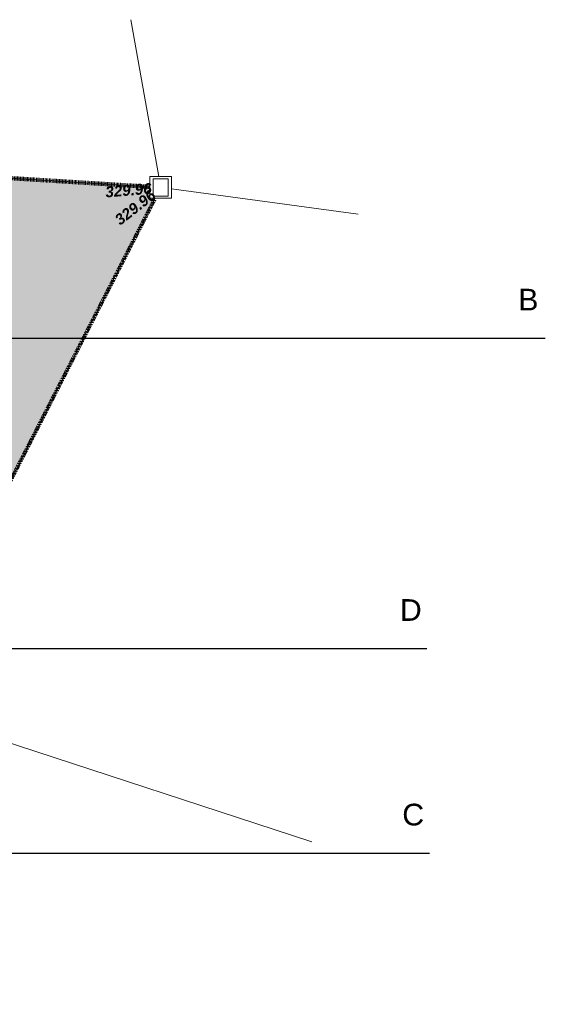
# Model space of a CAD drawing. Header units: centimetres. Extents: x -11246 to 29725, y -11714 to 13666.
# Tile 36 of 79: x 9710 to 9952, y 2352 to 2806. Entities that reach past the tile are written whole.
import ezdxf
from ezdxf.enums import TextEntityAlignment as Align

# ---------------------------------------------------------------- set-up
doc = ezdxf.new("R2010")
doc.units = ezdxf.units.CM
doc.linetypes.add('Centre 2', pattern=[0.03175, 0.00635, -0.004763, 0.015875, -0.004763])
doc.linetypes.add('IMPORT-BORDCHAUSSEE', pattern=[0])
doc.layers.add('0- Coupes', color=7, linetype='Continuous')
doc.layers.add('0- nouvelle giration', color=7, linetype='Continuous')
doc.layers.add('CADASTRE', color=190, linetype='IMPORT-BORDCHAUSSEE', lineweight=5, true_color=0x7f00ff)
doc.layers.add('VERDI_CLOTURE LIMITE DE PROPRIETE', color=1, linetype='Continuous', lineweight=5, true_color=0xff0000)
doc.layers.add('COV_EPURES', color=7, linetype='Continuous', lineweight=5)
doc.layers.add('Surface Projet - Textes - Altitudes', color=175, linetype='Continuous', lineweight=0)
doc.styles.add('Altitude Surfaces projet', font='arialbi.ttf', dxfattribs={"height": 0.5})
doc.styles.add('CoteTitreD', font='arial.ttf', dxfattribs={"height": 0.0017})

# ---------------------------------------------------------------- blocks, each defined once
blk = doc.blocks.new('APS_VERDI_PLAN MASSE_V2_REVIT_dwg_COV_ROUE_3D-14888934-RDC Bâtiment 500')
at = {"layer": 'COV_EPURES'}
for p, q in [((-0.5, 0.5), (-0.5, -0.5)), ((-0.5, 0.5), (0, 0.5)), ((0, 0.5), (-0.35, 0.5)), ((0.35, 0.5), (0, 0.5)), ((0, 0.5), (0.5, 0.5)), ((0.5, -0.5), (0.5, 0.5)), ((-0.35, 0.4), (-0.35, -0.4)), ((-0.35, 0.4), (0, 0.4)), ((0, 0.4), (0.35, 0.4)), ((0.35, -0.4), (0.35, 0.4)), ((0, -0.4), (-0.35, -0.4)), ((0, -0.4), (0.35, -0.4)), ((0, -0.5), (-0.5, -0.5)), ((-0.35, -0.5), (0, -0.5)), ((0, -0.5), (0.35, -0.5)), ((0, -0.5), (0.5, -0.5))]:
    blk.add_line(p, q, dxfattribs=at)
blk = doc.blocks.new('A$Cd462aaf2')
at = {"layer": 'Surface Projet - Textes - Altitudes', "color": 94, "style": 'Altitude Surfaces projet'}
for rotation, p in [(4.7718, (-2.549, -0.213, -329.963)), (37.7961, (-2.022, -1.568, -329.963))]:
    blk.add_text('329.96', height=0.5, rotation=rotation, dxfattribs=at).set_placement(p, align=Align.MIDDLE_LEFT)

msp = doc.modelspace()

# ---------------------------------------------------------------- hatches: boundary and pattern name
at = {"layer": '0- nouvelle giration', "true_color": 0xafd9aa}
h = msp.add_hatch(dxfattribs=at)
h.set_pattern_fill('ANSI37', color=9, scale=0.1)
h.set_pattern_definition([(45, (7774.85803, 2729.026), (-0.224506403, 0.224506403), []), (135, (7774.85803, 2729.026), (-0.224506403, -0.224506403), [])])
edge = h.paths.add_edge_path(flags=17)
edge.add_line((9243.54198, 2448.57506), (9243.40936, 2448.57506))
edge.add_line((9243.40936, 2448.57506), (9243.40936, 2452.2833))
edge.add_line((9243.40936, 2452.2833), (9213.88491, 2450.3196))
edge.add_line((9213.88491, 2450.3196), (9188.19938, 2448.57785))
edge.add_line((9188.19938, 2448.57785), (9189.17129, 2392.50755))
edge.add_line((9189.17129, 2392.50755), (9220.30806, 2392.50755))
edge.add_arc((9166.29993, 2447.73581), 77.24662, 314.360055, 360.6225103)
h.paths.add_polyline_path([(9193.58079, 2588.36128), (9151.37886, 2588.36128), (9151.37886, 2560.2884), (9193.58079, 2560.2884)], flags=17)
h.paths.add_polyline_path([(9211.56537, 2588.3353), (9298.47012, 2588.36142), (9298.47012, 2452.2884), (9279.95936, 2452.2884), (9279.95936, 2560.2884), (9211.56537, 2560.2884)], flags=17)
edge = h.paths.add_edge_path(flags=16)
edge.add_spline(control_points=[(8483.63265, 2491.6729), (8473.23546, 2509.79001), (8456.33208, 2536.75915), (8501.19299, 2563.08115), (8555.30671, 2558.80292), (8633.99958, 2558.51278), (8681.88639, 2561.54357), (8812.04957, 2556.79972), (8874.00138, 2556.75905), (8932.40475, 2532.3933), (8971.81768, 2508.73597), (8983.22669, 2487.83026), (8942.80299, 2467.39343), (8888.85969, 2450.1063), (8803.02282, 2466.39778), (8701.19564, 2474.157), (8620.77239, 2421.26211), (8598.90441, 2381.18833), (8525.9665, 2426.86303), (8500.19393, 2466.88495), (8483.63265, 2491.6729)], knot_values=[0, 0, 0, 0, 5.205560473, 7.910229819, 14.488220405, 21.740027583, 32.113314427, 40.526554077, 55.688985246, 57.317719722, 57.317719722, 57.317719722, 61.137916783, 67.881664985, 74.416986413, 84.722557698, 90.464298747, 100.393023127, 105.711588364, 114.635439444, 114.635439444, 114.635439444, 114.635439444], degree=3, periodic=0)
edge = h.paths.add_edge_path()
edge.add_line((9095.44936, 2560.2884), (9095.44936, 2588.36128))
edge.add_line((9095.44936, 2588.36128), (8363.63307, 2588.36128))
edge.add_line((8363.63307, 2588.36128), (8347.47536, 2588.36147))
edge.add_line((8347.47536, 2588.36147), (8347.47536, 2708.35904))
edge.add_line((8347.47536, 2708.35904), (9687.30169, 2708.35904))
edge.add_line((9687.30169, 2708.35904), (9687.30169, 2588.36147))
edge.add_line((9687.30169, 2588.36147), (9672.30169, 2588.36147))
edge.add_line((9672.30169, 2588.36147), (9658.58917, 2570.44484))
edge.add_line((9658.58917, 2570.44484), (9644.32377, 2552.98621))
edge.add_line((9644.32377, 2552.98621), (9655.60365, 2518.86519))
edge.add_line((9655.60365, 2518.86519), (9643.34668, 2506.62259))
edge.add_line((9643.34668, 2506.62259), (9643.49249, 2506.47575))
edge.add_line((9643.49249, 2506.47575), (9634.97242, 2498.0254))
edge.add_line((9634.97242, 2498.0254), (9630.38849, 2493.67959))
edge.add_line((9630.38849, 2493.67959), (9513.69088, 2377.11876))
edge.add_line((9513.69088, 2377.11876), (9478.72437, 2387.94953))
edge.add_line((9478.72437, 2387.94953), (9431.82234, 2350.27208))
edge.add_line((9431.82234, 2350.27208), (9458.61503, 2308.05654))
edge.add_line((9458.61503, 2308.05654), (9374.18395, 2254.47116))
edge.add_line((9374.18395, 2254.47116), (9347.39126, 2296.68669))
edge.add_arc((9428.4727, 2284.53475), 81.98701, 171.4763356, 199.4457141)
edge.add_line((9351.16245, 2257.24017), (9367.34464, 2226.77096))
edge.add_line((9367.34464, 2226.77096), (9368.11515, 2224.69579))
edge.add_line((9368.11515, 2224.69579), (9365.54978, 2216.76202))
edge.add_line((9365.54978, 2216.76202), (9377.5866, 2224.95335))
edge.add_line((9377.5866, 2224.95335), (9416.24641, 2253.29068))
edge.add_line((9416.24641, 2253.29068), (9472.80555, 2295.48829))
edge.add_line((9472.80555, 2295.48829), (9652.54838, 2490.2125))
edge.add_line((9652.54838, 2490.2125), (9772.29725, 2724.02599))
edge.add_line((9772.29725, 2724.02599), (9769.85803, 2724.02599))
edge.add_line((9769.85803, 2724.02599), (9769.85803, 2729.33575))
edge.add_line((9769.85803, 2729.33575), (8917.5, 2782.14161))
edge.add_line((8917.5, 2782.14161), (8846.58169, 2778.61069))
edge.add_line((8846.58169, 2778.61069), (8847.14345, 2777.72842))
edge.add_line((8847.14345, 2777.72842), (8826.38878, 2763.8532))
edge.add_line((8826.38878, 2763.8532), (8816.32012, 2774.42753))
edge.add_line((8816.32012, 2774.42753), (8817.76825, 2775.80644))
edge.add_line((8817.76825, 2775.80644), (8826.057, 2767.07514))
edge.add_line((8826.057, 2767.07514), (8826.67645, 2766.45085))
edge.add_line((8826.67645, 2766.45085), (8844.40644, 2778.30396))
edge.add_line((8844.40644, 2778.30396), (8844.28397, 2778.49629))
edge.add_line((8844.28397, 2778.49629), (8555.30881, 2764.10863))
edge.add_line((8555.30881, 2764.10863), (8297.07026, 2716.71972))
edge.add_line((8297.07026, 2716.71972), (8324.77286, 2641.2666))
edge.add_line((8324.77286, 2641.2666), (8337.47536, 2606.41193))
edge.add_line((8337.47536, 2606.41193), (8350.4065, 2571.35489))
edge.add_line((8350.4065, 2571.35489), (8664.08488, 2275.90748))
edge.add_line((8664.08488, 2275.90748), (9049.04773, 2275.99777))
edge.add_line((9049.04773, 2275.99777), (9270.19189, 2151.86878))
edge.add_line((9270.19189, 2151.86878), (9236.40839, 2180.53897))
edge.add_line((9236.40839, 2180.53897), (9193.74813, 2216.7424))
edge.add_line((9193.74813, 2216.7424), (9118.3404, 2282.04746))
edge.add_line((9118.3404, 2282.04746), (9095.69374, 2300.97689))
edge.add_arc((9063.44192, 2254.08914), 56.90906, 55.4777967, 90.2213606)
edge.add_line((9063.22205, 2310.99777), (9039.04773, 2285.99777))
edge.add_line((9039.04773, 2285.99777), (8989.04773, 2285.99777))
edge.add_line((8989.04773, 2285.99777), (8939.04773, 2285.99777))
edge.add_line((8939.04773, 2285.99777), (8889.04773, 2285.99777))
edge.add_line((8889.04773, 2285.99777), (8839.04773, 2285.99777))
edge.add_line((8839.04773, 2285.99777), (8789.04773, 2285.99777))
edge.add_line((8789.04773, 2285.99777), (8697.13197, 2285.99777))
edge.add_arc((8697.13197, 2335.99777), 50, 180, 270, ccw=False)
edge.add_line((8647.13197, 2335.99777), (8647.13197, 2376.37031))
edge.add_arc((8697.13197, 2376.37031), 50, 90, 180, ccw=False)
edge.add_line((8697.13197, 2426.37031), (8744.0519, 2426.37031))
edge.add_line((8744.0519, 2426.37031), (8763.95596, 2441.49739))
edge.add_line((8763.95596, 2441.49739), (8763.97109, 2441.47748))
edge.add_line((8763.97109, 2441.47748), (8775.46957, 2426.34791))
edge.add_line((8775.46957, 2426.34791), (8795.37362, 2441.47499))
edge.add_line((8795.37362, 2441.47499), (8806.86862, 2426.35))
edge.add_line((8806.86862, 2426.35), (8826.77267, 2441.47708))
edge.add_line((8826.77267, 2441.47708), (8838.25519, 2426.36851))
edge.add_line((8838.25519, 2426.36851), (8858.15924, 2441.49559))
edge.add_line((8858.15924, 2441.49559), (8869.66683, 2426.35403))
edge.add_line((8869.66683, 2426.35403), (8889.57088, 2441.48111))
edge.add_line((8889.57088, 2441.48111), (8901.05294, 2426.37314))
edge.add_line((8901.05294, 2426.37314), (8920.95699, 2441.50023))
edge.add_line((8920.95699, 2441.50023), (8932.35734, 2426.49977))
edge.add_line((8932.35734, 2426.49977), (8952.26139, 2441.62685))
edge.add_line((8952.26139, 2441.62685), (8963.87508, 2426.34568))
edge.add_line((8963.87508, 2426.34568), (8983.77913, 2441.47277))
edge.add_line((8983.77913, 2441.47277), (8995.21833, 2426.49977))
edge.add_line((8995.21833, 2426.49977), (9015.12239, 2441.62685))
edge.add_line((9015.12239, 2441.62685), (9026.73438, 2426.34791))
edge.add_line((9026.73438, 2426.34791), (9053.01733, 2446.32295))
edge.add_line((9053.01733, 2446.32295), (9083.27704, 2406.50755))
edge.add_line((9083.27704, 2406.50755), (9093.91704, 2392.50755))
edge.add_line((9093.91704, 2392.50755), (9145.20732, 2392.50755))
edge.add_line((9145.20732, 2392.50755), (9145.20732, 2445.66252))
edge.add_line((9145.20732, 2445.66252), (9095.44936, 2442.2884))
edge.add_line((9095.44936, 2442.2884), (9095.44936, 2560.2884))

# ---------------------------------------------------------------- linework, layer by layer
at = {"layer": '0- Coupes'}
for p, q in [((8265.78246, 2659.53953), (9952.18871, 2659.53953)), ((8211.21391, 2516.43739), (9897.62015, 2516.43739)), ((8212.3194, 2422.11949), (9898.72565, 2422.11949))]:
    msp.add_line(p, q, dxfattribs=at)
at = {"layer": 'CADASTRE', "linetype": 'Continuous'}
for p, q in [((9761.11555, 2806.37266), (9773.96966, 2734.02599)), ((9779.85803, 2728.34985), (9865.83029, 2716.72392)), ((9651.87286, 2490.4666), (9844.60872, 2427.2859))]:
    msp.add_line(p, q, dxfattribs=at)
at = {"layer": 'CADASTRE', "linetype": 'Continuous', "flags": 128}
for points in [[(9769.85803, 2729.33575), (8917.5, 2782.14161), (8555.30881, 2764.10863), (8244.15021, 2707.95354)], [(8793.11646, 1827.20797), (9385.30442, 2230.2055), (9472.80555, 2295.48829), (9652.54838, 2490.2125), (9772.29725, 2724.02599)]]:
    msp.add_lwpolyline(points, dxfattribs=at)
at = {"layer": 'VERDI_CLOTURE LIMITE DE PROPRIETE', "linetype": 'Centre 2', "lineweight": 90, "flags": 128}
for points in [[(9270.19189, 2151.86878), (9049.04773, 2275.99777), (8664.08488, 2275.90748), (8350.4661, 2571.29875), (8337.47536, 2606.41193), (8297.07026, 2716.71972), (8555.30881, 2764.10863), (8917.5, 2782.14161), (9769.85803, 2729.33575)], [(9772.29725, 2724.02599), (9652.54838, 2490.2125), (9514.07264, 2339.05748), (9475.21034, 2296.51078), (9377.5866, 2224.95335), (9368.32163, 2218.64832), (9270.19189, 2151.86878)]]:
    msp.add_lwpolyline(points, dxfattribs=at)

# ---------------------------------------------------------------- block references
at = {"xscale": 10, "yscale": 10, "zscale": 10}
for name in ['A$Cd462aaf2', 'APS_VERDI_PLAN MASSE_V2_REVIT_dwg_COV_ROUE_3D-14888934-RDC Bâtiment 500']:
    msp.add_blockref(name, (9774.85803, 2729.02599), dxfattribs=at)

# ---------------------------------------------------------------- texts
at = {"layer": '0- Coupes', "char_height": 10, "attachment_point": 1, "style": 'CoteTitreD'}
for s, insert in [('B ', (9939.70139, 2682.32404)), ('D ', (9885.13284, 2539.22191)), ('C ', (9886.23833, 2444.90401))]:
    msp.add_mtext_dynamic_manual_height_columns(s, width=99.1363899, gutter_width=10, heights=[0], dxfattribs=dict(at, insert=insert))

doc.saveas('drawing.dxf')
